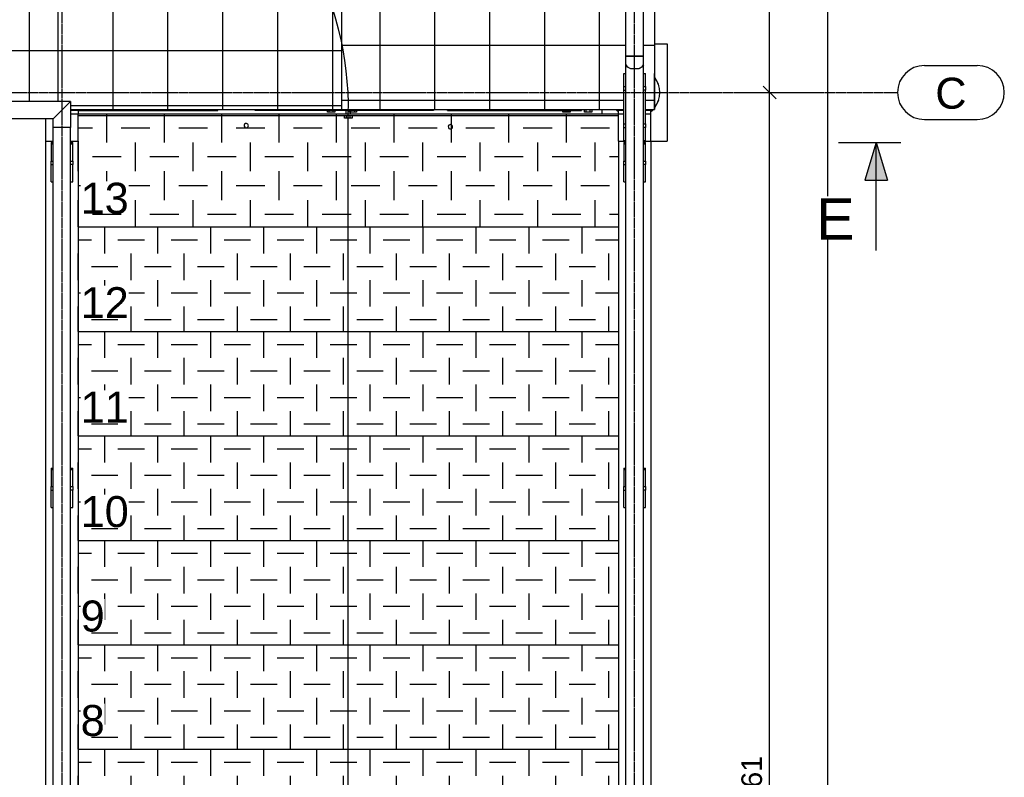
# Model space of a CAD drawing. Header units: millimetres. Extents: x 25 to 224619, y 20 to 11454.
# Tile 104 of 105: x 221640 to 224374, y 6656 to 8759. Entities that reach past the tile are written whole.
import ezdxf

# ---------------------------------------------------------------- set-up
doc = ezdxf.new("R2010")
doc.units = ezdxf.units.MM
doc.linetypes.add('DXK_LINE_DOT3', pattern=[5.9187, 2.979, -0.9799, 0.9799, -0.9799])
for name, color, linetype in [('ACIER_VISIBLE', 7, 'Continuous'), ('BOULONS', 7, 'Continuous'), ('COTATIONS', 7, 'Continuous'), ('MAILLAGE', 7, 'Continuous'), ('OBJETS_GRAPHIQUES', 7, 'Continuous'), ('TEXTE', 7, 'Continuous')]:
    doc.layers.add(name, color=color, linetype=linetype)
doc.styles.add('Arial', font='arial.ttf', dxfattribs={"height": 0.2})
pattern_1 = [(0, (222204.39, 10044.73), (0, 152.4), []), (90, (222204.39, 10044.73), (-152.4, 9e-15), [])]
pattern_2 = [(0, (221121.04, 10044.73), (0, 152.4), []), (90, (221121.04, 10044.73), (-152.4, 9e-15), [])]
pattern_3 = [(0, (223402.71, 10059.73), (0, 152.4), []), (90, (223402.71, 10059.73), (-152.4, 9e-15), [])]

# ---------------------------------------------------------------- blocks, each defined once
blk = doc.blocks.new('GridLine-1649644-35262 - 1198')
at = {"layer": 'MAILLAGE', "color": 7, "linetype": 'Continuous'}
for p, q in [((224152.3, 8631.9), (224298.9, 8631.9)), ((224152.3, 8481.9), (224298.9, 8481.9))]:
    blk.add_line(p, q, dxfattribs=at)
at = {"layer": 'MAILLAGE', "color": 7, "linetype": 'DXK_LINE_DOT3'}
blk.add_line((218945.9, 8556.9), (224077.3, 8556.9), dxfattribs=at)
at = {"layer": 'MAILLAGE', "color": 7, "linetype": 'Continuous'}
for centre, start, end in [((224152.3, 8556.9), 90, 270), ((224298.9, 8556.9), 270, 90)]:
    blk.add_arc(centre, 75, start, end, dxfattribs=at)
at = {"layer": 'MAILLAGE', "color": 7, "linetype": 'Continuous', "style": 'Arial'}
blk.add_text('C', height=86, dxfattribs=at).set_placement((224182.3, 8511.9))
blk = doc.blocks.new('GridLine-1649644-8021 - 1198')
at = {"layer": 'MAILLAGE', "color": 7, "linetype": 'DXK_LINE_DOT3'}
blk.add_line((221758.7, 1818.1), (221758.7, 10672), dxfattribs=at)
blk = doc.blocks.new('GridLine-1649644-8022 - 1198')
at = {"layer": 'MAILLAGE', "color": 7, "linetype": 'DXK_LINE_DOT3'}
blk.add_line((223347.7, 1818.1), (223347.7, 10672), dxfattribs=at)
blk = doc.blocks.new('Part-1649644-8000 - 1198')
at = {"layer": 'ACIER_VISIBLE', "color": 136, "linetype": 'Continuous'}
for p, q in [((223371.9, 9964.7), (223323.6, 9964.7)), ((223323.6, 8657.5), (223323.6, 9964.7)), ((223371.9, 8657.5), (223371.9, 9964.7)), ((223323.6, 8657.5), (223371.9, 8657.5))]:
    blk.add_line(p, q, dxfattribs=at)
blk = doc.blocks.new('Part-1649644-4277 - 1198')
at = {"layer": 'ACIER_VISIBLE', "color": 136, "linetype": 'Continuous'}
for start, end in [(322.5793, 37.4207), (222.5362, 229.5311), (310.453, 317.4638)]:
    blk.add_arc((223347.7, 8556.7), 69.9, start, end, dxfattribs=at)
blk = doc.blocks.new('Part-1649644-4110 - 1198')
at = {"linetype": 'Continuous'}
h = blk.add_hatch(dxfattribs=at)
h.set_pattern_fill('', color=8, angle=90, style=0, pattern_type=0)
h.set_pattern_definition([(90, (221802.72, 8183.51), (-73.66, 73.66), [73.66, -73.66]), (180, (221765.89, 8220.34), (-73.66, -73.66), [73.66, -73.66])])
h.paths.add_polyline_path([(223302.7, 8183.5), (221802.7, 8183.5), (221802.7, 7893.5), (223302.7, 7893.5)])
at = {"layer": 'ACIER_VISIBLE', "color": 136, "linetype": 'Continuous'}
blk.add_line((221802.7, 7893.5), (223302.7, 7893.5), dxfattribs=at)
blk = doc.blocks.new('Part-1649644-6888 - 1198')
at = {"layer": 'ACIER_VISIBLE', "color": 136, "linetype": 'Continuous'}
for p, q in [((222828.4, 8506.7), (222828.4, 8509.7)), ((222828.4, 8506.7), (223199.9, 8506.7)), ((223196.7, 8506.7), (223196.7, 8509.7)), ((223199.9, 8506.7), (223199.9, 8509.7))]:
    blk.add_line(p, q, dxfattribs=at)
blk = doc.blocks.new('Part-1649644-3995 - 1198')
at = {"layer": 'ACIER_VISIBLE', "color": 136, "linetype": 'Continuous'}
for p, q in [((221712.7, 8421.6), (221712.7, 8483.8)), ((221781.9, 8497.9), (221802.7, 8497.9)), ((221802.7, 8421.6), (221802.7, 8497.9)), ((221712.7, 8421.6), (221733.6, 8421.6)), ((221781.9, 8421.6), (221802.7, 8421.6))]:
    blk.add_line(p, q, dxfattribs=at)
blk = doc.blocks.new('Part-1649644-3573 - 1198')
at = {"layer": 'ACIER_VISIBLE', "color": 136, "linetype": 'Continuous'}
blk.add_line((223402.7, 8599.7), (223402.7, 8609.7), dxfattribs=at)
blk = doc.blocks.new('Part-1649644-3967 - 1198')
at = {"layer": 'ACIER_VISIBLE', "color": 136, "linetype": 'Continuous'}
for p, q in [((223302.7, 8421.6), (223302.7, 4695.7)), ((223302.7, 8421.6), (223323.6, 8421.6)), ((223371.9, 8421.6), (223392.7, 8421.6)), ((223392.7, 8421.6), (223392.7, 4695.7)), ((223302.7, 4695.7), (223317.7, 4695.7)), ((223377.7, 4695.7), (223392.7, 4695.7))]:
    blk.add_line(p, q, dxfattribs=at)
blk = doc.blocks.new('Part-1649644-3968 - 1198')
at = {"layer": 'ACIER_VISIBLE', "color": 136, "linetype": 'Continuous'}
for p, q in [((221712.7, 8421.6), (221733.6, 8421.6)), ((221712.7, 4695.7), (221712.7, 8421.6)), ((221781.9, 8421.6), (221802.7, 8421.6)), ((221802.7, 8421.6), (221802.7, 4695.7)), ((221712.7, 4695.7), (221727.7, 4695.7)), ((221787.7, 4695.7), (221802.7, 4695.7))]:
    blk.add_line(p, q, dxfattribs=at)
blk = doc.blocks.new('Part-1649644-3969 - 1198')
at = {"layer": 'ACIER_VISIBLE', "color": 136, "linetype": 'Continuous'}
for start, end in [(33.4334, 37.7377), (16.6688, 21.9842), (338.0158, 343.3312), (322.2623, 326.5666)]:
    blk.add_arc((223347.7, 8556.7), 69.8, start, end, dxfattribs=at)
blk = doc.blocks.new('Part-1649644-3971 - 1198')
at = {"layer": 'ACIER_VISIBLE', "color": 136, "linetype": 'Continuous'}
for p, q in [((223297.7, 8509.7), (223297.7, 8508.7)), ((223297.7, 8508.7), (223317.7, 8508.7)), ((223377.7, 8508.7), (223397.7, 8508.7)), ((223397.7, 8508.7), (223397.7, 8509.7))]:
    blk.add_line(p, q, dxfattribs=at)
blk = doc.blocks.new('Part-1649644-6997 - 1198')
at = {"linetype": 'Continuous'}
h = blk.add_hatch(dxfattribs=at)
h.set_pattern_fill('', color=8, style=0, pattern_type=0)
h.set_pattern_definition(pattern_1)
h.paths.add_polyline_path([(222204.4, 10038.9), (222204.4, 10044.7), (222214.4, 10044.7), (222214.4, 10038.9), (222535.2, 10038.9), (222535.2, 10059.7), (221667.7, 10059.7), (221667.7, 10038.9)])
h = blk.add_hatch(dxfattribs=at)
h.set_pattern_fill('', color=8, style=0, pattern_type=0)
h.set_pattern_definition(pattern_1)
h.paths.add_polyline_path([(222535.2, 8509.7), (222535.2, 9990.6), (222214.4, 9990.6), (222214.4, 9984.7), (222204.4, 9984.7), (222204.4, 9990.6), (221667.7, 9990.6), (221667.7, 8532.1), (221781.9, 8532.1), (221781.9, 8509.7)])
at = {"layer": 'ACIER_VISIBLE', "color": 136, "linetype": 'Continuous'}
for p, q in [((221667.7, 10038.9), (221667.7, 10059.7)), ((221667.7, 10059.7), (222535.2, 10059.7)), ((222535.2, 10038.9), (222535.2, 10059.7)), ((221667.7, 8532.1), (221667.7, 9990.6)), ((222535.2, 8509.7), (222535.2, 9990.6)), ((221781.9, 8509.7), (222535.2, 8509.7))]:
    blk.add_line(p, q, dxfattribs=at)
blk = doc.blocks.new('Part-1649644-8006 - 1198')
at = {"layer": 'ACIER_VISIBLE', "color": 136, "linetype": 'Continuous'}
for p, q in [((223371.9, 8657.5), (223323.6, 8657.5)), ((223323.6, 8653.4), (223323.6, 8657.5)), ((223323.6, 8649.3), (223323.6, 8653.4)), ((223323.6, 8645.2), (223323.6, 8649.3)), ((223323.6, 8641.3), (223323.6, 8645.2)), ((223323.6, 8637.4), (223323.6, 8641.3)), ((223371.9, 8653.4), (223371.9, 8657.5)), ((223371.9, 8649.3), (223371.9, 8653.4)), ((223371.9, 8645.2), (223371.9, 8649.3)), ((223371.9, 8641.3), (223371.9, 8645.2)), ((223371.9, 8637.4), (223371.9, 8641.3)), ((223323.6, 8633.7), (223323.6, 8637.4)), ((223323.6, 8633.7), (223326.8, 8627.9)), ((223326.8, 8627.9), (223335.7, 8623.7)), ((223335.7, 8623.7), (223347.7, 8622.2)), ((223347.7, 8622.2), (223359.8, 8623.7)), ((223359.8, 8623.7), (223368.6, 8627.9)), ((223368.6, 8627.9), (223371.9, 8633.7)), ((223371.9, 8633.7), (223371.9, 8637.4))]:
    blk.add_line(p, q, dxfattribs=at)
blk = doc.blocks.new('Part-1649644-3994 - 1198')
at = {"layer": 'ACIER_VISIBLE', "color": 136, "linetype": 'Continuous'}
for p, q in [((223302.7, 8497.9), (223317.7, 8497.9)), ((223302.7, 8421.6), (223302.7, 8497.9)), ((223377.7, 8497.9), (223392.7, 8497.9)), ((223392.7, 8421.6), (223392.7, 8497.9)), ((223302.7, 8421.6), (223323.6, 8421.6)), ((223371.9, 8421.6), (223392.7, 8421.6))]:
    blk.add_line(p, q, dxfattribs=at)
blk = doc.blocks.new('Part-1649644-8013 - 1198')
at = {"layer": 'ACIER_VISIBLE', "color": 136, "linetype": 'Continuous'}
for p, q in [((223317.7, 8563.2), (223317.7, 8573.2)), ((223317.7, 8573.2), (223323.6, 8573.2)), ((223317.7, 8563.2), (223323.6, 8563.2)), ((223371.9, 8573.2), (223377.7, 8573.2)), ((223377.7, 8563.2), (223371.9, 8563.2)), ((223377.7, 8573.2), (223377.7, 8563.2))]:
    blk.add_line(p, q, dxfattribs=at)
blk = doc.blocks.new('Part-1649644-8014 - 1198')
at = {"layer": 'ACIER_VISIBLE', "color": 136, "linetype": 'Continuous'}
for p, q in [((223317.7, 8459.9), (223317.7, 8469.9)), ((223317.7, 8469.9), (223323.6, 8469.9)), ((223317.7, 8459.9), (223323.6, 8459.9)), ((223371.9, 8469.9), (223377.7, 8469.9)), ((223377.7, 8459.9), (223371.9, 8459.9)), ((223377.7, 8469.9), (223377.7, 8459.9))]:
    blk.add_line(p, q, dxfattribs=at)
blk = doc.blocks.new('Part-1649644-8015 - 1198')
at = {"layer": 'ACIER_VISIBLE', "color": 136, "linetype": 'Continuous'}
for p, q in [((223317.7, 8573.2), (223317.7, 8609.9)), ((223317.7, 8609.9), (223323.6, 8609.9)), ((223371.9, 8609.9), (223377.7, 8609.9)), ((223377.7, 8573.2), (223377.7, 8609.9)), ((223317.7, 8469.9), (223317.7, 8563.2)), ((223377.7, 8469.9), (223377.7, 8563.2)), ((223317.7, 8423.2), (223317.7, 8459.9)), ((223377.7, 8423.2), (223377.7, 8459.9)), ((223317.7, 8423.2), (223323.6, 8423.2)), ((223371.9, 8423.2), (223377.7, 8423.2))]:
    blk.add_line(p, q, dxfattribs=at)
blk = doc.blocks.new('Bolt-1649644-4006 - 1198')
at = {"layer": 'BOULONS', "color": 7, "linetype": 'Continuous'}
for p, q in [((222494.8, 8502.2), (222494.8, 8509.7)), ((222515.6, 8502.2), (222494.8, 8502.2)), ((222500, 8502.2), (222500, 8509.7)), ((222510.4, 8502.2), (222510.4, 8509.7)), ((222515.6, 8509.7), (222515.6, 8502.2)), ((222554.8, 8502.2), (222554.8, 8509.7)), ((222575.6, 8502.2), (222554.8, 8502.2)), ((222560, 8502.2), (222560, 8509.7)), ((222570.4, 8502.2), (222570.4, 8509.7)), ((222575.6, 8509.7), (222575.6, 8502.2))]:
    blk.add_line(p, q, dxfattribs=at)
blk = doc.blocks.new('Bolt-1649644-4013 - 1198')
at = {"layer": 'BOULONS', "color": 7, "linetype": 'Continuous'}
for p, q in [((223148.3, 8502.2), (223148.3, 8509.7)), ((223169.1, 8502.2), (223148.3, 8502.2)), ((223153.5, 8502.2), (223153.5, 8509.7)), ((223163.9, 8502.2), (223163.9, 8509.7)), ((223169.1, 8509.7), (223169.1, 8502.2)), ((223208.3, 8502.2), (223208.3, 8509.7)), ((223229.1, 8502.2), (223208.3, 8502.2)), ((223213.5, 8502.2), (223213.5, 8509.7)), ((223223.9, 8502.2), (223223.9, 8509.7)), ((223229.1, 8509.7), (223229.1, 8502.2))]:
    blk.add_line(p, q, dxfattribs=at)
blk = doc.blocks.new('Part-1649644-4191 - 1198')
at = {"layer": 'ACIER_VISIBLE', "color": 136, "linetype": 'Continuous'}
for p, q in [((223302.7, 8507.9), (223317.7, 8507.9)), ((223302.7, 8497.9), (223302.7, 8507.9)), ((223377.7, 8507.9), (223392.7, 8507.9)), ((223392.7, 8497.9), (223392.7, 8507.9))]:
    blk.add_line(p, q, dxfattribs=at)
blk = doc.blocks.new('Part-1649644-4119 - 1198')
at = {"linetype": 'Continuous'}
h = blk.add_hatch(dxfattribs=at)
h.set_pattern_fill('', color=8, angle=90, style=0, pattern_type=0)
h.set_pattern_definition([(90, (221802.72, 8497.4), (-79.728, 79.728), [79.728, -79.728]), (180, (221762.86, 8537.26), (-79.728, -79.728), [79.728, -79.728])])
h.paths.add_polyline_path([(223302.7, 8497.4), (221802.7, 8497.4), (221802.7, 8183.5), (223302.7, 8183.5)])
at = {"layer": 'ACIER_VISIBLE', "color": 136, "linetype": 'Continuous'}
for p, q in [((221802.7, 8497.4), (223302.7, 8497.4)), ((221802.7, 8493.4), (223302.7, 8493.4)), ((221802.7, 8183.5), (223302.7, 8183.5))]:
    blk.add_line(p, q, dxfattribs=at)
blk = doc.blocks.new('Part-1649644-4070 - 1198')
at = {"linetype": 'Continuous'}
h = blk.add_hatch(dxfattribs=at)
h.set_pattern_fill('', color=8, angle=90, style=0, pattern_type=0)
h.set_pattern_definition([(90, (221802.72, 6733.51), (-73.66, 73.66), [73.66, -73.66]), (180, (221765.89, 6770.34), (-73.66, -73.66), [73.66, -73.66])])
h.paths.add_polyline_path([(223302.7, 6733.5), (221802.7, 6733.5), (221802.7, 6443.5), (223302.7, 6443.5)])
at = {"layer": 'ACIER_VISIBLE', "color": 136, "linetype": 'Continuous'}
blk.add_line((221802.7, 6443.5), (223302.7, 6443.5), dxfattribs=at)
blk = doc.blocks.new('Part-1649644-4078 - 1198')
at = {"linetype": 'Continuous'}
h = blk.add_hatch(dxfattribs=at)
h.set_pattern_fill('', color=8, angle=90, style=0, pattern_type=0)
h.set_pattern_definition([(90, (221802.72, 7023.51), (-73.66, 73.66), [73.66, -73.66]), (180, (221765.89, 7060.34), (-73.66, -73.66), [73.66, -73.66])])
h.paths.add_polyline_path([(223302.7, 7023.5), (221802.7, 7023.5), (221802.7, 6733.5), (223302.7, 6733.5)])
at = {"layer": 'ACIER_VISIBLE', "color": 136, "linetype": 'Continuous'}
blk.add_line((221802.7, 6733.5), (223302.7, 6733.5), dxfattribs=at)
blk = doc.blocks.new('Part-1649644-4086 - 1198')
at = {"linetype": 'Continuous'}
h = blk.add_hatch(dxfattribs=at)
h.set_pattern_fill('', color=8, angle=90, style=0, pattern_type=0)
h.set_pattern_definition([(90, (221802.72, 7313.51), (-73.66, 73.66), [73.66, -73.66]), (180, (221765.89, 7350.34), (-73.66, -73.66), [73.66, -73.66])])
h.paths.add_polyline_path([(223302.7, 7313.5), (221802.7, 7313.5), (221802.7, 7023.5), (223302.7, 7023.5)])
at = {"layer": 'ACIER_VISIBLE', "color": 136, "linetype": 'Continuous'}
blk.add_line((221802.7, 7023.5), (223302.7, 7023.5), dxfattribs=at)
blk = doc.blocks.new('Part-1649644-4094 - 1198')
at = {"linetype": 'Continuous'}
h = blk.add_hatch(dxfattribs=at)
h.set_pattern_fill('', color=8, angle=90, style=0, pattern_type=0)
h.set_pattern_definition([(90, (221802.72, 7603.51), (-73.66, 73.66), [73.66, -73.66]), (180, (221765.89, 7640.34), (-73.66, -73.66), [73.66, -73.66])])
h.paths.add_polyline_path([(223302.7, 7603.5), (221802.7, 7603.5), (221802.7, 7313.5), (223302.7, 7313.5)])
at = {"layer": 'ACIER_VISIBLE', "color": 136, "linetype": 'Continuous'}
blk.add_line((221802.7, 7313.5), (223302.7, 7313.5), dxfattribs=at)
blk = doc.blocks.new('Part-1649644-4102 - 1198')
at = {"linetype": 'Continuous'}
h = blk.add_hatch(dxfattribs=at)
h.set_pattern_fill('', color=8, angle=90, style=0, pattern_type=0)
h.set_pattern_definition([(90, (221802.72, 7893.51), (-73.66, 73.66), [73.66, -73.66]), (180, (221765.89, 7930.34), (-73.66, -73.66), [73.66, -73.66])])
h.paths.add_polyline_path([(223302.7, 7893.5), (221802.7, 7893.5), (221802.7, 7603.5), (223302.7, 7603.5)])
at = {"layer": 'ACIER_VISIBLE', "color": 136, "linetype": 'Continuous'}
blk.add_line((221802.7, 7603.5), (223302.7, 7603.5), dxfattribs=at)
blk = doc.blocks.new('Bolt-1649644-4126 - 1198')
at = {"layer": 'BOULONS', "color": 7, "linetype": 'Continuous'}
for p, q in [((222546.7, 8497.4), (222546.7, 8509.7)), ((222558.7, 8497.4), (222558.7, 8509.7)), ((222542.3, 8485.9), (222542.3, 8493.4)), ((222563.1, 8485.9), (222542.3, 8485.9)), ((222547.5, 8485.9), (222547.5, 8493.4)), ((222557.9, 8485.9), (222557.9, 8493.4)), ((222563.1, 8493.4), (222563.1, 8485.9))]:
    blk.add_line(p, q, dxfattribs=at)
blk = doc.blocks.new('Part-1649644-4269 - 1198')
at = {"layer": 'ACIER_VISIBLE', "color": 136, "linetype": 'Continuous'}
for p, q in [((221781.9, 8507.9), (221802.7, 8507.9)), ((221802.7, 8507.9), (221802.7, 8497.9))]:
    blk.add_line(p, q, dxfattribs=at)
blk = doc.blocks.new('Bolt-1649644-4299 - 1198')
at = {"layer": 'BOULONS', "color": 7, "linetype": 'Continuous'}
for centre, start, end in [((222269.2, 8464.9), 107.6865, 287.6865), ((222269.2, 8464.9), 107.6865, 287.6865), ((222269.2, 8464.9), 287.6865, 107.6865), ((222269.2, 8464.9), 287.6865, 107.6865), ((222836.2, 8461.8), 107.6865, 287.6865), ((222836.2, 8461.8), 107.6865, 287.6865), ((222836.2, 8461.8), 287.6865, 107.6865), ((222836.2, 8461.8), 287.6865, 107.6865)]:
    blk.add_arc(centre, 6, start, end, dxfattribs=at)
blk = doc.blocks.new('Part-1649644-6886 - 1198')
at = {"layer": 'ACIER_VISIBLE', "color": 136, "linetype": 'Continuous'}
for p, q in [((221802.7, 8506.7), (222190.7, 8506.7)), ((222188, 8506.7), (222188, 8509.7)), ((222190.7, 8506.7), (222190.7, 8509.7))]:
    blk.add_line(p, q, dxfattribs=at)
blk = doc.blocks.new('Part-1649644-6887 - 1198')
at = {"layer": 'ACIER_VISIBLE', "color": 136, "linetype": 'Continuous'}
for p, q in [((222293.7, 8506.7), (222293.7, 8509.7)), ((222789.5, 8506.7), (222293.7, 8506.7)), ((222296.3, 8506.7), (222296.3, 8509.7)), ((222789.5, 8509.7), (222789.5, 8506.7))]:
    blk.add_line(p, q, dxfattribs=at)
blk = doc.blocks.new('Part-1649644-7962 - 1198')
at = {"layer": 'ACIER_VISIBLE', "color": 136, "linetype": 'Continuous'}
for p, q in [((221781.9, 8532.1), (221543.6, 8532.1)), ((221591.9, 8483.8), (221543.6, 8532.1)), ((221543.6, 8532.1), (221543.6, 8459.6)), ((221733.6, 8483.8), (221781.9, 8532.1)), ((221781.9, 8532.1), (221781.9, 8459.6)), ((221733.1, 8483.8), (221591.9, 8483.8)), ((221591.9, 8483.8), (221591.9, 8483.3)), ((221591.9, 8483.3), (221591.9, 8459.6)), ((221733.6, 8483.8), (221733.1, 8483.8)), ((221733.6, 8459.6), (221733.6, 8483.8))]:
    blk.add_line(p, q, dxfattribs=at)
blk = doc.blocks.new('Part-1649644-6964 - 1198')
at = {"layer": 'ACIER_VISIBLE', "color": 136, "linetype": 'Continuous'}
for p, q in [((223402.7, 8691.7), (223437.6, 8691.7)), ((223437.6, 8691.7), (223437.6, 8421.7)), ((223257.9, 8497.4), (223257.9, 8509.7)), ((223392.7, 8421.7), (223437.6, 8421.7))]:
    blk.add_line(p, q, dxfattribs=at)
blk = doc.blocks.new('Part-1649644-6996 - 1198')
at = {"linetype": 'Continuous'}
h = blk.add_hatch(dxfattribs=at)
h.set_pattern_fill('', color=8, style=0, pattern_type=0)
h.set_pattern_definition(pattern_2)
h.paths.add_polyline_path([(221121, 10038.9), (221121, 10044.7), (221131, 10044.7), (221131, 10038.9), (221667.7, 10038.9), (221667.7, 10059.7), (220800.2, 10059.7), (220800.2, 10038.9)])
h = blk.add_hatch(dxfattribs=at)
h.set_pattern_fill('', color=8, style=0, pattern_type=0)
h.set_pattern_definition(pattern_2)
h.paths.add_polyline_path([(221543.6, 8509.7), (221543.6, 8532.1), (221667.7, 8532.1), (221667.7, 9990.6), (221131, 9990.6), (221131, 9984.7), (221121, 9984.7), (221121, 9990.6), (220800.2, 9990.6), (220800.2, 8509.7)])
at = {"layer": 'ACIER_VISIBLE', "color": 136, "linetype": 'Continuous'}
for p, q in [((220800.2, 10038.9), (220800.2, 10059.7)), ((220800.2, 10059.7), (221667.7, 10059.7)), ((221667.7, 10038.9), (221667.7, 10059.7)), ((220800.2, 8509.7), (220800.2, 9990.6)), ((221667.7, 8532.1), (221667.7, 9990.6)), ((221543.6, 8509.7), (220800.2, 8509.7))]:
    blk.add_line(p, q, dxfattribs=at)
blk = doc.blocks.new('Part-1649644-6998 - 1198')
at = {"linetype": 'Continuous'}
h = blk.add_hatch(dxfattribs=at)
h.set_pattern_fill('', color=8, style=0, pattern_type=0)
h.set_pattern_definition(pattern_3)
h.paths.add_polyline_path([(223402.7, 8509.7), (223402.7, 10059.7), (222535.2, 10059.7), (222535.2, 10038.9), (223287.7, 10038.9), (223287.7, 10044.7), (223297.7, 10044.7), (223297.7, 10038.9), (223316.9, 10036.3), (223334.8, 10028.9), (223350.2, 10017.2), (223361.9, 10001.8), (223369.3, 9983.9), (223371.9, 9964.7), (223371.9, 9901.7), (223377.7, 9901.7), (223377.7, 9891.7), (223371.9, 9891.7), (223371.9, 9233.2), (223377.7, 9233.2), (223377.7, 9223.2), (223371.9, 9223.2), (223371.9, 8657.5), (223371.9, 8653.4), (223371.9, 8649.3), (223371.9, 8645.2), (223371.9, 8609.9), (223377.7, 8609.9), (223377.7, 8509.7)])
h = blk.add_hatch(dxfattribs=at)
h.set_pattern_fill('', color=8, style=0, pattern_type=0)
h.set_pattern_definition(pattern_3)
h.paths.add_polyline_path([(223317.7, 8509.7), (223317.7, 8609.9), (223323.6, 8609.9), (223323.6, 8645.2), (223323.6, 8649.3), (223323.6, 8653.4), (223323.6, 8657.5), (223325.6, 8657.5), (223328.5, 8657.5), (223334.3, 8657.5), (223323.6, 8657.5), (223323.6, 9223.2), (223317.7, 9223.2), (223317.7, 9233.2), (223323.6, 9233.2), (223323.6, 9891.7), (223317.7, 9891.7), (223317.7, 9901.7), (223323.6, 9901.7), (223323.6, 9964.7), (223322.7, 9971.4), (223320.1, 9977.7), (223316, 9983), (223310.6, 9987.1), (223304.4, 9989.7), (223297.7, 9990.6), (223297.7, 9984.7), (223287.7, 9984.7), (223287.7, 9990.6), (222535.2, 9990.6), (222535.2, 8509.7)])
at = {"layer": 'ACIER_VISIBLE', "color": 136, "linetype": 'Continuous'}
for p, q in [((222535.2, 10038.9), (222535.2, 10059.7)), ((222535.2, 10059.7), (223402.7, 10059.7)), ((223402.7, 10059.7), (223402.7, 8509.7)), ((222535.2, 8509.7), (222535.2, 9990.6)), ((222535.2, 8509.7), (223317.7, 8509.7)), ((223377.7, 8509.7), (223402.7, 8509.7))]:
    blk.add_line(p, q, dxfattribs=at)
blk = doc.blocks.new('Part-1649644-7787 - 1198')
at = {"layer": 'ACIER_VISIBLE', "color": 136, "linetype": 'Continuous'}
for p, q in [((223317.7, 7452.6), (223317.7, 7462.6)), ((223317.7, 7462.6), (223323.6, 7462.6)), ((223371.9, 7462.6), (223377.7, 7462.6)), ((223377.7, 7462.6), (223377.7, 7452.6)), ((223317.7, 7452.6), (223323.6, 7452.6)), ((223377.7, 7452.6), (223371.9, 7452.6))]:
    blk.add_line(p, q, dxfattribs=at)
blk = doc.blocks.new('Part-1649644-7788 - 1198')
at = {"layer": 'ACIER_VISIBLE', "color": 136, "linetype": 'Continuous'}
for p, q in [((223317.7, 8356.6), (223317.7, 8366.6)), ((223317.7, 8366.6), (223323.6, 8366.6)), ((223371.9, 8366.6), (223377.7, 8366.6)), ((223377.7, 8366.6), (223377.7, 8356.6)), ((223317.7, 8356.6), (223323.6, 8356.6)), ((223377.7, 8356.6), (223371.9, 8356.6))]:
    blk.add_line(p, q, dxfattribs=at)
blk = doc.blocks.new('Part-1649644-7799 - 1198')
at = {"layer": 'ACIER_VISIBLE', "color": 136, "linetype": 'Continuous'}
for p, q in [((223317.7, 7514.2), (223317.7, 7462.6)), ((223317.7, 7514.2), (223323.6, 7514.2)), ((223317.7, 7510.4), (223323.6, 7510.4)), ((223371.9, 7514.2), (223377.7, 7514.2)), ((223371.9, 7510.4), (223377.7, 7510.4)), ((223377.7, 7462.6), (223377.7, 7514.2)), ((223317.7, 7404.8), (223317.7, 7452.6)), ((223377.7, 7404.8), (223377.7, 7452.6)), ((223317.7, 7404.8), (223323.6, 7404.8)), ((223371.9, 7404.8), (223377.7, 7404.8))]:
    blk.add_line(p, q, dxfattribs=at)
blk = doc.blocks.new('Part-1649644-7802 - 1198')
at = {"layer": 'ACIER_VISIBLE', "color": 136, "linetype": 'Continuous'}
for p, q in [((223317.7, 8418.1), (223317.7, 8366.6)), ((223317.7, 8418.1), (223323.6, 8418.1)), ((223317.7, 8414.3), (223323.6, 8414.3)), ((223371.9, 8418.1), (223377.7, 8418.1)), ((223371.9, 8414.3), (223377.7, 8414.3)), ((223377.7, 8366.6), (223377.7, 8418.1)), ((223317.7, 8308.8), (223317.7, 8356.6)), ((223377.7, 8308.8), (223377.7, 8356.6)), ((223317.7, 8308.8), (223323.6, 8308.8)), ((223371.9, 8308.8), (223377.7, 8308.8))]:
    blk.add_line(p, q, dxfattribs=at)
blk = doc.blocks.new('Part-1649644-7807 - 1198')
at = {"layer": 'ACIER_VISIBLE', "color": 136, "linetype": 'Continuous'}
for p, q in [((221727.7, 7452.6), (221727.7, 7462.6)), ((221727.7, 7462.6), (221733.6, 7462.6)), ((221781.9, 7462.6), (221787.7, 7462.6)), ((221787.7, 7462.6), (221787.7, 7452.6)), ((221727.7, 7452.6), (221733.6, 7452.6)), ((221787.7, 7452.6), (221781.9, 7452.6))]:
    blk.add_line(p, q, dxfattribs=at)
blk = doc.blocks.new('Part-1649644-7808 - 1198')
at = {"layer": 'ACIER_VISIBLE', "color": 136, "linetype": 'Continuous'}
for p, q in [((221727.7, 8356.6), (221727.7, 8366.6)), ((221727.7, 8366.6), (221733.6, 8366.6)), ((221781.9, 8366.6), (221787.7, 8366.6)), ((221787.7, 8366.6), (221787.7, 8356.6)), ((221727.7, 8356.6), (221733.6, 8356.6)), ((221787.7, 8356.6), (221781.9, 8356.6))]:
    blk.add_line(p, q, dxfattribs=at)
blk = doc.blocks.new('Part-1649644-7819 - 1198')
at = {"layer": 'ACIER_VISIBLE', "color": 136, "linetype": 'Continuous'}
for p, q in [((221727.7, 7514.2), (221727.7, 7462.6)), ((221727.7, 7514.2), (221733.6, 7514.2)), ((221727.7, 7510.4), (221733.6, 7510.4)), ((221781.9, 7514.2), (221787.7, 7514.2)), ((221781.9, 7510.4), (221787.7, 7510.4)), ((221787.7, 7462.6), (221787.7, 7514.2)), ((221727.7, 7404.8), (221727.7, 7452.6)), ((221787.7, 7404.8), (221787.7, 7452.6)), ((221727.7, 7404.8), (221733.6, 7404.8)), ((221781.9, 7404.8), (221787.7, 7404.8))]:
    blk.add_line(p, q, dxfattribs=at)
blk = doc.blocks.new('Part-1649644-7822 - 1198')
at = {"layer": 'ACIER_VISIBLE', "color": 136, "linetype": 'Continuous'}
for p, q in [((221727.7, 8418.1), (221727.7, 8366.6)), ((221727.7, 8418.1), (221733.6, 8418.1)), ((221727.7, 8414.3), (221733.6, 8414.3)), ((221781.9, 8418.1), (221787.7, 8418.1)), ((221781.9, 8414.3), (221787.7, 8414.3)), ((221787.7, 8366.6), (221787.7, 8418.1)), ((221727.7, 8308.8), (221727.7, 8356.6)), ((221787.7, 8308.8), (221787.7, 8356.6)), ((221727.7, 8308.8), (221733.6, 8308.8)), ((221781.9, 8308.8), (221787.7, 8308.8))]:
    blk.add_line(p, q, dxfattribs=at)
blk = doc.blocks.new('Part-1649644-7924 - 1198')
at = {"layer": 'ACIER_VISIBLE', "color": 136, "linetype": 'Continuous'}
for p, q in [((223326.8, 8627.9), (223323.6, 8633.7)), ((223323.6, 4740.7), (223323.6, 8633.7)), ((223335.6, 8623.7), (223326.8, 8627.9)), ((223347.7, 8622.2), (223335.6, 8623.7)), ((223359.8, 8623.7), (223347.7, 8622.2)), ((223368.6, 8627.9), (223359.8, 8623.7)), ((223371.9, 8633.7), (223368.6, 8627.9)), ((223371.9, 4740.7), (223371.9, 8633.7)), ((223323.6, 4740.7), (223326.8, 4734.9)), ((223326.8, 4734.9), (223335.6, 4730.7)), ((223335.6, 4730.7), (223347.7, 4729.2)), ((223347.7, 4729.2), (223359.8, 4730.7)), ((223359.8, 4730.7), (223368.6, 4734.9)), ((223368.6, 4734.9), (223371.9, 4740.7))]:
    blk.add_line(p, q, dxfattribs=at)
blk = doc.blocks.new('Part-1649644-7930 - 1198')
at = {"layer": 'ACIER_VISIBLE', "color": 136, "linetype": 'Continuous'}
for p, q in [((221781.9, 8459.6), (221733.6, 8459.6)), ((221733.6, 4740.7), (221733.6, 8459.6)), ((221781.9, 4740.7), (221781.9, 8459.6)), ((221733.6, 4740.7), (221736.8, 4734.9)), ((221736.8, 4734.9), (221745.6, 4730.7)), ((221745.6, 4730.7), (221757.7, 4729.2)), ((221757.7, 4729.2), (221769.8, 4730.7)), ((221769.8, 4730.7), (221778.6, 4734.9)), ((221778.6, 4734.9), (221781.9, 4740.7))]:
    blk.add_line(p, q, dxfattribs=at)
blk = doc.blocks.new('Part-1649644-19645 - 1198')
at = {"layer": 'ACIER_VISIBLE', "color": 136, "linetype": 'Continuous'}
blk.add_line((223402.7, 8509.7), (223402.7, 8599.7), dxfattribs=at)
blk = doc.blocks.new('Line-1649644-21961 - 1198')
at = {"layer": 'OBJETS_GRAPHIQUES', "linetype": 'Continuous'}
for points in [[(222552.7, 4703.5), (222552.7, 4748.5), (222555.8, 4748.1), (222558.9, 4747.3), (222561.9, 4746), (222564.8, 4744.3), (222567.6, 4742.1), (222570.2, 4739.5), (222572.6, 4736.6), (222574.8, 4733.3), (222576.7, 4729.7), (222578.5, 4725.8), (222579.9, 4721.6), (222581.1, 4717.3), (222581.9, 4712.8), (222582.5, 4708.2), (222582.7, 4703.5)], [(222552.7, 4703.5), (222552.7, 4658.5), (222549.6, 4658.9), (222546.5, 4659.7), (222543.5, 4661), (222540.7, 4662.7), (222537.9, 4664.9), (222535.3, 4667.5), (222532.9, 4670.4), (222530.7, 4673.7), (222528.7, 4677.4), (222527, 4681.3), (222525.5, 4685.4), (222524.4, 4689.7), (222523.5, 4694.2), (222523, 4698.8), (222522.7, 4703.5)]]:
    blk.add_hatch(color=96, dxfattribs=at).paths.add_polyline_path(points)
at = {"layer": 'OBJETS_GRAPHIQUES', "color": 96, "linetype": 'Continuous'}
for p, q in [((222552.7, 4703.5), (222552.7, 8497.4)), ((222552.7, 4744), (222552.7, 4771)), ((222529.5, 4732.1), (222527.8, 4728.5)), ((222531.5, 4735.3), (222529.5, 4732.1)), ((222533.7, 4738.3), (222531.5, 4735.3)), ((222536.1, 4740.9), (222533.7, 4738.3)), ((222538.6, 4743.2), (222536.1, 4740.9)), ((222541.2, 4745.1), (222538.6, 4743.2)), ((222544, 4746.6), (222541.2, 4745.1)), ((222546.9, 4747.6), (222544, 4746.6)), ((222549.8, 4748.3), (222546.9, 4747.6)), ((222552.7, 4748.5), (222549.8, 4748.3)), ((222555.7, 4748.3), (222552.7, 4748.5)), ((222552.7, 4663), (222552.7, 4744)), ((222558.6, 4747.6), (222555.7, 4748.3)), ((222561.4, 4746.6), (222558.6, 4747.6)), ((222564.2, 4745.1), (222561.4, 4746.6)), ((222566.9, 4743.2), (222564.2, 4745.1)), ((222569.4, 4740.9), (222566.9, 4743.2)), ((222571.8, 4738.3), (222569.4, 4740.9)), ((222573.9, 4735.3), (222571.8, 4738.3)), ((222575.9, 4732.1), (222573.9, 4735.3)), ((222577.7, 4728.5), (222575.9, 4732.1)), ((222525.7, 4703.5), (222507.7, 4703.5)), ((222522.9, 4707.9), (222522.7, 4703.5)), ((222522.7, 4703.5), (222522.9, 4699.1)), ((222523.3, 4712.3), (222522.9, 4707.9)), ((222524, 4716.6), (222523.3, 4712.3)), ((222525, 4720.7), (222524, 4716.6)), ((222526.3, 4724.7), (222525, 4720.7)), ((222525.7, 4703.5), (222579.7, 4703.5)), ((222527.8, 4728.5), (222526.3, 4724.7)), ((222579.2, 4724.7), (222577.7, 4728.5)), ((222580.4, 4720.7), (222579.2, 4724.7)), ((222579.7, 4703.5), (222597.7, 4703.5)), ((222581.4, 4716.6), (222580.4, 4720.7)), ((222582.1, 4712.3), (222581.4, 4716.6)), ((222582.6, 4707.9), (222582.1, 4712.3)), ((222582.7, 4703.5), (222582.6, 4707.9)), ((222582.6, 4699.1), (222582.7, 4703.5)), ((222522.9, 4699.1), (222523.3, 4694.7)), ((222523.3, 4694.7), (222524, 4690.4)), ((222524, 4690.4), (222525, 4686.3)), ((222525, 4686.3), (222526.3, 4682.3)), ((222526.3, 4682.3), (222527.8, 4678.5)), ((222527.8, 4678.5), (222529.5, 4675)), ((222529.5, 4675), (222531.5, 4671.7)), ((222573.9, 4671.7), (222575.9, 4675)), ((222575.9, 4675), (222577.7, 4678.5)), ((222577.7, 4678.5), (222579.2, 4682.3)), ((222579.2, 4682.3), (222580.4, 4686.3)), ((222580.4, 4686.3), (222581.4, 4690.4)), ((222581.4, 4690.4), (222582.1, 4694.7)), ((222582.1, 4694.7), (222582.6, 4699.1)), ((222531.5, 4671.7), (222533.7, 4668.7)), ((222533.7, 4668.7), (222536.1, 4666.1)), ((222536.1, 4666.1), (222538.6, 4663.8)), ((222538.6, 4663.8), (222541.2, 4661.9)), ((222541.2, 4661.9), (222544, 4660.4)), ((222544, 4660.4), (222546.9, 4659.4)), ((222546.9, 4659.4), (222549.8, 4658.7)), ((222549.8, 4658.7), (222552.7, 4658.5)), ((222552.7, 4663), (222552.7, 4636)), ((222552.7, 4658.5), (222555.7, 4658.7)), ((222555.7, 4658.7), (222558.6, 4659.4)), ((222558.6, 4659.4), (222561.4, 4660.4)), ((222561.4, 4660.4), (222564.2, 4661.9)), ((222564.2, 4661.9), (222566.9, 4663.8)), ((222566.9, 4663.8), (222569.4, 4666.1)), ((222569.4, 4666.1), (222571.8, 4668.7)), ((222571.8, 4668.7), (222573.9, 4671.7))]:
    blk.add_line(p, q, dxfattribs=at)
blk = doc.blocks.new('Arc-1649644-22030 - 1198')
at = {"layer": 'OBJETS_GRAPHIQUES', "color": 96, "linetype": 'Continuous'}
blk.add_arc((221662.8, 8514.9), 890.1, 358.8763, 180.6661, dxfattribs=at)
blk = doc.blocks.new('StraightDimension-1649644-36867 - 1198')
at = {"layer": 'COTATIONS', "color": 7, "linetype": 'Continuous'}
blk.add_line((223883.8, 2879.6), (223883.8, 10010.7), dxfattribs=at)
blk = doc.blocks.new('StraightDimension-1649644-36861 - 1198')
at = {"layer": 'COTATIONS', "color": 7, "linetype": 'Continuous'}
for p, q in [((223632.2, 10010.7), (223782.2, 10010.7)), ((223740.2, 9992.7), (223704.2, 10028.7)), ((223722.2, 8556.9), (223722.2, 10010.7)), ((223632.2, 8556.9), (223782.2, 8556.9)), ((223704.2, 8574.9), (223740.2, 8538.9))]:
    blk.add_line(p, q, dxfattribs=at)
at = {"color": 0}
blk.add_wipeout([(223713.2, 9384.7), (223629.2, 9384.7), (223629.2, 9182.8), (223713.2, 9182.8)], dxfattribs=at).dxf.layer = 'COTATIONS'
at = {"layer": 'COTATIONS', "color": 7, "style": 'Arial'}
blk.add_text('1454', height=57.3, rotation=90.0002, dxfattribs=at).set_placement((223701.2, 9194.8))
blk = doc.blocks.new('StraightDimension-1649644-36862 - 1198')
at = {"layer": 'COTATIONS', "color": 7, "linetype": 'Continuous'}
for p, q in [((223632.2, 8556.9), (223782.2, 8556.9)), ((223740.2, 8538.9), (223704.2, 8574.9)), ((223722.2, 4695.6), (223722.2, 8556.9)), ((223704.2, 4713.6), (223740.2, 4677.6)), ((223632.2, 4695.6), (223782.2, 4695.6))]:
    blk.add_line(p, q, dxfattribs=at)
at = {"color": 0}
blk.add_wipeout([(223713.2, 6727.2), (223629.2, 6727.2), (223629.2, 6525.3), (223713.2, 6525.3)], dxfattribs=at).dxf.layer = 'COTATIONS'
at = {"layer": 'COTATIONS', "color": 7, "style": 'Arial'}
blk.add_text('3861', height=57.3, rotation=90.0002, dxfattribs=at).set_placement((223701.2, 6537.3))
blk = doc.blocks.new('SectionMark-1649644-24732 - 1198')
at = {"linetype": 'Continuous'}
blk.add_hatch(color=6, dxfattribs=at).paths.add_polyline_path([(224049.8, 8313.5), (223986.8, 8313.5), (224018.3, 8418.5)])
at = {"color": 6, "linetype": 'Continuous'}
for p, q in [((223913.3, 8418.5), (224086.5, 8418.5)), ((224018.3, 8418.5), (223986.8, 8313.5)), ((224018.3, 8118.5), (224018.3, 8418.5)), ((224018.3, 8418.5), (224049.8, 8313.5)), ((223986.8, 8313.5), (224049.8, 8313.5)), ((224018.3, 8118.5), (224018.3, 8118.5))]:
    blk.add_line(p, q, dxfattribs=at)
at = {"color": 0, "linetype": 'Continuous'}
blk.add_wipeout([(223958.3, 8148.5), (223958.3, 8268.5), (223851.6, 8268.5), (223851.6, 8148.5)], dxfattribs=at)
at = {"color": 6, "linetype": 'Continuous', "style": 'Arial'}
blk.add_text('E', height=114.6, dxfattribs=at).set_placement((223851.6, 8148.5))
blk = doc.blocks.new('Text-1649644-22337 - 1198')
at = {"color": 0, "linetype": 'Continuous'}
blk.add_wipeout([(221943.1, 7350.4), (221943.1, 7440.4), (221809.6, 7440.4), (221809.6, 7350.4)], dxfattribs=at).dxf.layer = 'TEXTE'
at = {"layer": 'TEXTE', "color": 7, "linetype": 'Continuous', "style": 'Arial'}
blk.add_text('10', height=85.96, dxfattribs=at).set_placement((221809.6, 7350.4))
blk = doc.blocks.new('Text-1649644-22405 - 1198')
at = {"color": 0, "linetype": 'Continuous'}
blk.add_wipeout([(221943.1, 8220.4), (221943.1, 8310.4), (221809.6, 8310.4), (221809.6, 8220.4)], dxfattribs=at).dxf.layer = 'TEXTE'
at = {"layer": 'TEXTE', "color": 7, "linetype": 'Continuous', "style": 'Arial'}
blk.add_text('13', height=85.96, dxfattribs=at).set_placement((221809.6, 8220.4))
blk = doc.blocks.new('Text-1649644-22382 - 1198')
at = {"color": 0, "linetype": 'Continuous'}
blk.add_wipeout([(221943.1, 7930.4), (221943.1, 8020.4), (221809.6, 8020.4), (221809.6, 7930.4)], dxfattribs=at).dxf.layer = 'TEXTE'
at = {"layer": 'TEXTE', "color": 7, "linetype": 'Continuous', "style": 'Arial'}
blk.add_text('12', height=85.96, dxfattribs=at).set_placement((221809.6, 7930.4))
blk = doc.blocks.new('Text-1649644-22314 - 1198')
at = {"color": 0, "linetype": 'Continuous'}
blk.add_wipeout([(221876.3, 7060.4), (221876.3, 7150.4), (221809.6, 7150.4), (221809.6, 7060.4)], dxfattribs=at).dxf.layer = 'TEXTE'
at = {"layer": 'TEXTE', "color": 7, "linetype": 'Continuous', "style": 'Arial'}
blk.add_text('9', height=86, dxfattribs=at).set_placement((221809.6, 7060.4))
blk = doc.blocks.new('Text-1649644-22359 - 1198')
at = {"color": 0, "linetype": 'Continuous'}
blk.add_wipeout([(221943.1, 7640.4), (221943.1, 7730.4), (221809.6, 7730.4), (221809.6, 7640.4)], dxfattribs=at).dxf.layer = 'TEXTE'
at = {"layer": 'TEXTE', "color": 7, "linetype": 'Continuous', "style": 'Arial'}
blk.add_text('11', height=85.96, dxfattribs=at).set_placement((221809.6, 7640.4))
blk = doc.blocks.new('Text-1649644-22291 - 1198')
at = {"color": 0, "linetype": 'Continuous'}
blk.add_wipeout([(221876.3, 6770.4), (221876.3, 6860.4), (221809.6, 6860.4), (221809.6, 6770.4)], dxfattribs=at).dxf.layer = 'TEXTE'
at = {"layer": 'TEXTE', "color": 7, "linetype": 'Continuous', "style": 'Arial'}
blk.add_text('8', height=86, dxfattribs=at).set_placement((221809.6, 6770.4))

msp = doc.modelspace()

# ---------------------------------------------------------------- block references
for name in ['GridLine-1649644-8021 - 1198', 'GridLine-1649644-8022 - 1198', 'Part-1649644-6996 - 1198', 'Part-1649644-6997 - 1198', 'Part-1649644-6998 - 1198', 'Part-1649644-8000 - 1198', 'Arc-1649644-22030 - 1198', 'Part-1649644-6964 - 1198', 'Part-1649644-8006 - 1198', 'GridLine-1649644-35262 - 1198', 'Part-1649644-7924 - 1198', 'Part-1649644-4277 - 1198', 'Part-1649644-8015 - 1198', 'Part-1649644-3573 - 1198', 'Part-1649644-19645 - 1198', 'Part-1649644-3969 - 1198', 'Part-1649644-8013 - 1198', 'Part-1649644-7962 - 1198', 'Part-1649644-4269 - 1198', 'Part-1649644-6886 - 1198', 'Part-1649644-6887 - 1198', 'Bolt-1649644-4006 - 1198', 'Bolt-1649644-4126 - 1198', 'Part-1649644-6888 - 1198', 'Bolt-1649644-4013 - 1198', 'Part-1649644-3971 - 1198', 'Part-1649644-4191 - 1198', 'Part-1649644-3995 - 1198', 'Part-1649644-4119 - 1198', 'Line-1649644-21961 - 1198', 'Part-1649644-3994 - 1198', 'Part-1649644-7930 - 1198', 'Bolt-1649644-4299 - 1198', 'Part-1649644-8014 - 1198', 'Part-1649644-3968 - 1198', 'Part-1649644-3967 - 1198', 'Part-1649644-7822 - 1198', 'Part-1649644-7802 - 1198', 'Part-1649644-7808 - 1198', 'Part-1649644-7788 - 1198', 'Part-1649644-4110 - 1198', 'Part-1649644-4102 - 1198', 'Part-1649644-4094 - 1198', 'Part-1649644-7819 - 1198', 'Part-1649644-7799 - 1198', 'Part-1649644-7807 - 1198', 'Part-1649644-7787 - 1198', 'Part-1649644-4086 - 1198', 'Part-1649644-4078 - 1198', 'Part-1649644-4070 - 1198']:
    msp.add_blockref(name, (0, 0))

# ---------------------------------------------------------------- next in the draw order: block references
for name in ['StraightDimension-1649644-36867 - 1198', 'Text-1649644-22382 - 1198', 'Text-1649644-22359 - 1198', 'Text-1649644-22337 - 1198', 'Text-1649644-22314 - 1198', 'Text-1649644-22291 - 1198']:
    msp.add_blockref(name, (0, 0))

# ---------------------------------------------------------------- next in the draw order: block references
msp.add_blockref('StraightDimension-1649644-36861 - 1198', (0, 0))

# ---------------------------------------------------------------- next in the draw order: block references
msp.add_blockref('StraightDimension-1649644-36862 - 1198', (0, 0))

# ---------------------------------------------------------------- next in the draw order: block references
msp.add_blockref('SectionMark-1649644-24732 - 1198', (0, 0))

# ---------------------------------------------------------------- next in the draw order: block references
msp.add_blockref('Text-1649644-22405 - 1198', (0, 0))

doc.saveas('drawing.dxf')
